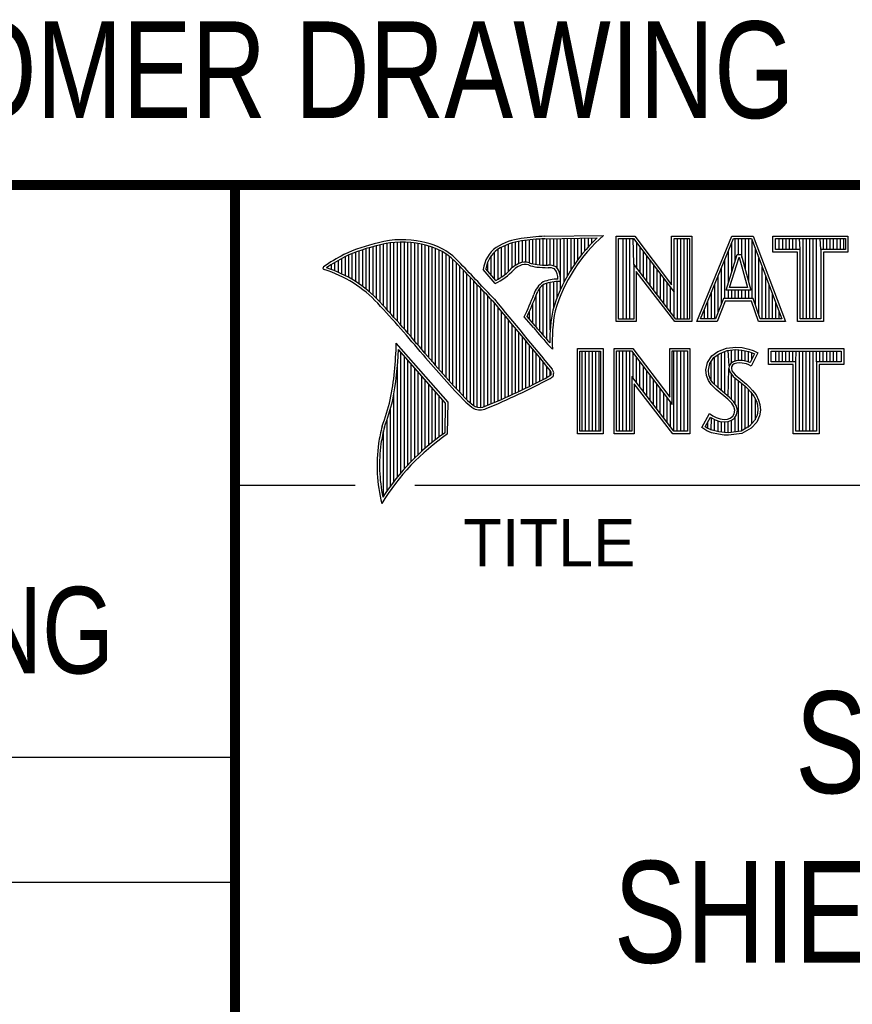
# Model space of a CAD drawing. Header units: inches. Extents: x 0 to 22, y 0 to 17.
# Tile 4 of 9: x 16 to 17.6, y 1.3 to 3.3. Entities that reach past the tile are written whole.
import ezdxf
from ezdxf.enums import TextEntityAlignment as Align

# ---------------------------------------------------------------- set-up
doc = ezdxf.new("R2010")
doc.units = ezdxf.units.IN
doc.header["$LTSCALE"] = 1.21
doc.header["$MEASUREMENT"] = 0
doc.layers.get('0').update_dxf_attribs({"linetype": 'CONTINUOUS'})
doc.styles.get("Standard").update_dxf_attribs({"font": 'txt', "width": 0.8})

msp = doc.modelspace()

# ---------------------------------------------------------------- linework, layer by layer
at = {"color": 2, "linetype": 'CONTINUOUS'}
for p, q in [((16.37365, 2.95963), (21.50365, 2.95963)), ((16.37365, 2.95963), (16.37365, 1.24963)), ((16.375, 2.96), (21.5, 2.96)), ((16.67382, 2.71458), (16.67382, 2.84486)), ((16.68064, 2.70705), (16.68064, 2.84591)), ((16.68747, 2.69946), (16.68747, 2.84668)), ((16.6943, 2.69182), (16.6943, 2.84718)), ((16.70113, 2.68412), (16.70113, 2.8474)), ((16.70795, 2.67636), (16.70795, 2.84736)), ((16.71478, 2.66854), (16.71478, 2.84704)), ((16.72161, 2.66065), (16.72161, 2.84646)), ((16.72843, 2.65271), (16.72843, 2.8456)), ((16.73526, 2.6447), (16.73526, 2.84446)), ((16.91959, 2.79661), (16.91959, 2.84588)), ((16.92642, 2.80177), (16.92642, 2.84766)), ((16.93325, 2.80531), (16.93325, 2.84897)), ((16.94007, 2.8077), (16.94007, 2.84992)), ((16.9469, 2.8082), (16.9469, 2.85089)), ((16.95373, 2.80693), (16.95373, 2.85175)), ((16.96055, 2.8048), (16.96055, 2.85249)), ((16.96738, 2.80344), (16.96738, 2.85311)), ((16.97421, 2.80275), (16.97421, 2.85361)), ((16.98104, 2.80228), (16.98104, 2.854)), ((16.9838, 2.85893), (17.09965, 2.8607)), ((16.98394, 2.85413), (17.08702, 2.85571)), ((16.98786, 2.80201), (16.98786, 2.85419)), ((16.99469, 2.80185), (16.99469, 2.8543)), ((17.00152, 2.80054), (17.00152, 2.8544)), ((17.00834, 2.79625), (17.00834, 2.8545)), ((17.01517, 2.75501), (17.01517, 2.85461)), ((17.022, 2.76913), (17.022, 2.85471)), ((17.02882, 2.78171), (17.02882, 2.85482)), ((17.03565, 2.79309), (17.03565, 2.85492)), ((17.04248, 2.80351), (17.04248, 2.85503)), ((17.04931, 2.81312), (17.04931, 2.85513)), ((17.05613, 2.82203), (17.05613, 2.85523)), ((17.06296, 2.83034), (17.06296, 2.85534)), ((17.06979, 2.83811), (17.06979, 2.85544)), ((17.07661, 2.84541), (17.07661, 2.85555)), ((17.12428, 2.85918), (17.16089, 2.85918)), ((17.12428, 2.69148), (17.12428, 2.85918)), ((17.12914, 2.85433), (17.15848, 2.85433)), ((17.12914, 2.69633), (17.12914, 2.85433)), ((17.13806, 2.69633), (17.13806, 2.85433)), ((17.14473, 2.69633), (17.14473, 2.85433)), ((17.15141, 2.69633), (17.15141, 2.85433)), ((17.15888, 2.80417), (17.15808, 2.85433)), ((17.15848, 2.85433), (17.23826, 2.74917)), ((17.16089, 2.85918), (17.23341, 2.76361)), ((17.16476, 2.79653), (17.16476, 2.84606)), ((17.23341, 2.85918), (17.27322, 2.85918)), ((17.23341, 2.76361), (17.23341, 2.85918)), ((17.23826, 2.85433), (17.26837, 2.85433)), ((17.23826, 2.74917), (17.23826, 2.85433)), ((17.24486, 2.69633), (17.24486, 2.85433)), ((17.25154, 2.69633), (17.25154, 2.85433)), ((17.25822, 2.69633), (17.25822, 2.85433)), ((17.26489, 2.69633), (17.26489, 2.85433)), ((17.26837, 2.85433), (17.26837, 2.69633)), ((17.27322, 2.85918), (17.27322, 2.69148)), ((17.2831, 2.69154), (17.35156, 2.85908)), ((17.29033, 2.6964), (17.35482, 2.85422)), ((17.35156, 2.85908), (17.39384, 2.85908)), ((17.35167, 2.78819), (17.35167, 2.84651)), ((17.35482, 2.85422), (17.39049, 2.85422)), ((17.35835, 2.80979), (17.35835, 2.85422)), ((17.36502, 2.82279), (17.36502, 2.85422)), ((17.3717, 2.817), (17.3717, 2.85422)), ((17.37837, 2.79246), (17.37837, 2.85422)), ((17.38505, 2.76791), (17.38505, 2.85422)), ((17.39049, 2.85422), (17.4504, 2.6964)), ((17.39172, 2.73641), (17.39172, 2.85097)), ((17.39384, 2.85908), (17.45744, 2.69154)), ((17.43265, 2.85908), (17.58018, 2.85908)), ((17.43265, 2.82782), (17.43265, 2.85908)), ((17.43751, 2.85422), (17.57532, 2.85422)), ((17.43751, 2.83268), (17.43751, 2.85422)), ((17.44513, 2.83268), (17.44513, 2.85422)), ((17.4518, 2.83268), (17.4518, 2.85422)), ((17.45848, 2.83268), (17.45848, 2.85422)), ((17.46515, 2.83268), (17.46515, 2.85422)), ((17.47183, 2.83268), (17.47183, 2.85422)), ((17.4785, 2.83268), (17.4785, 2.85422)), ((17.48589, 2.83268), (17.48518, 2.85422)), ((17.49186, 2.6964), (17.49186, 2.85422)), ((17.49853, 2.6964), (17.49853, 2.85422)), ((17.50521, 2.6964), (17.50521, 2.85422)), ((17.51188, 2.6964), (17.51188, 2.85422)), ((17.51856, 2.6964), (17.51856, 2.85422)), ((17.52694, 2.83268), (17.52523, 2.85422)), ((17.53191, 2.83268), (17.53191, 2.85422)), ((17.53858, 2.83268), (17.53858, 2.85422)), ((17.54526, 2.83268), (17.54526, 2.85422)), ((17.55193, 2.83268), (17.55193, 2.85422)), ((17.55861, 2.83268), (17.55861, 2.85422)), ((17.56529, 2.83268), (17.56529, 2.85422)), ((17.57196, 2.83268), (17.57196, 2.85422)), ((17.57532, 2.85422), (17.57532, 2.83268)), ((17.58018, 2.85908), (17.58018, 2.82782)), ((16.61237, 2.76959), (16.61237, 2.82762)), ((16.6192, 2.76502), (16.6192, 2.83013)), ((16.62603, 2.76012), (16.62603, 2.83248)), ((16.63285, 2.75486), (16.63285, 2.83466)), ((16.63968, 2.7492), (16.63968, 2.83669)), ((16.64651, 2.74312), (16.64651, 2.83856)), ((16.65334, 2.73656), (16.65334, 2.84027)), ((16.66016, 2.72947), (16.66016, 2.84191)), ((16.66699, 2.72205), (16.66699, 2.84353)), ((16.74209, 2.63663), (16.74209, 2.84307)), ((16.74891, 2.62851), (16.74891, 2.84174)), ((16.75574, 2.62044), (16.75574, 2.84)), ((16.76257, 2.61246), (16.76257, 2.83783)), ((16.7694, 2.60458), (16.7694, 2.8352)), ((16.77622, 2.59679), (16.77622, 2.83208)), ((16.78305, 2.58909), (16.78305, 2.82844)), ((16.88546, 2.77493), (16.88546, 2.82815)), ((16.89228, 2.77469), (16.89228, 2.83347)), ((16.89911, 2.77882), (16.89911, 2.83747)), ((16.90594, 2.78373), (16.90594, 2.84083)), ((16.91276, 2.78958), (16.91276, 2.84362)), ((17.17144, 2.78786), (17.17144, 2.83726)), ((17.17811, 2.77918), (17.17811, 2.82846)), ((17.345, 2.76659), (17.345, 2.83018)), ((17.3984, 2.72322), (17.3984, 2.83338)), ((17.48104, 2.82782), (17.43265, 2.82782)), ((17.48589, 2.83268), (17.43751, 2.83268)), ((17.48104, 2.69154), (17.48104, 2.82782)), ((17.48589, 2.6964), (17.48589, 2.83268)), ((17.57532, 2.83268), (17.52694, 2.83268)), ((17.52694, 2.83268), (17.52694, 2.6964)), ((17.58018, 2.82782), (17.5318, 2.82782)), ((17.5318, 2.82782), (17.5318, 2.69154)), ((16.57141, 2.79091), (16.57141, 2.80753)), ((16.57824, 2.78801), (16.57824, 2.81157)), ((16.58506, 2.78486), (16.58506, 2.81543)), ((16.59189, 2.78146), (16.59189, 2.81904)), ((16.59872, 2.77779), (16.59872, 2.82208)), ((16.60555, 2.77383), (16.60555, 2.82494)), ((16.78988, 2.58147), (16.78988, 2.82421)), ((16.7967, 2.57395), (16.7967, 2.81931)), ((16.80353, 2.5665), (16.80353, 2.81364)), ((16.81036, 2.55914), (16.81036, 2.80704)), ((16.8718, 2.79097), (16.8718, 2.80851)), ((16.87863, 2.78295), (16.87863, 2.82057)), ((17.18479, 2.7705), (17.18479, 2.81966)), ((17.19146, 2.76182), (17.19146, 2.81086)), ((17.33832, 2.73641), (17.33832, 2.81384)), ((17.34088, 2.75326), (17.36237, 2.82279)), ((17.34746, 2.75812), (17.36595, 2.81794)), ((17.36237, 2.82279), (17.37012, 2.82279)), ((17.36595, 2.81794), (17.36641, 2.81794)), ((17.36641, 2.81794), (17.38268, 2.75812)), ((17.37012, 2.82279), (17.38903, 2.75327)), ((17.40508, 2.70339), (17.40508, 2.8158)), ((16.55776, 2.79602), (16.55776, 2.79887)), ((16.56458, 2.79358), (16.56458, 2.8033)), ((16.81719, 2.55186), (16.81719, 2.79956)), ((16.82401, 2.54466), (16.82401, 2.79242)), ((16.8864, 2.76641), (16.86317, 2.79371)), ((16.88769, 2.77231), (16.86819, 2.79522)), ((17.24184, 2.69633), (17.15888, 2.80417)), ((17.15888, 2.80417), (17.15888, 2.69633)), ((17.23945, 2.69148), (17.16374, 2.7899)), ((17.16374, 2.7899), (17.16374, 2.69148)), ((17.19814, 2.75315), (17.19814, 2.80206)), ((17.20481, 2.74447), (17.20481, 2.79326)), ((17.33165, 2.72667), (17.33165, 2.79751)), ((17.41175, 2.6964), (17.41175, 2.79822)), ((16.83084, 2.53754), (16.83084, 2.78527)), ((16.83767, 2.53136), (16.83767, 2.77811)), ((16.84449, 2.52623), (16.84449, 2.77093)), ((16.99469, 2.67478), (16.99469, 2.76832)), ((17.00152, 2.7195), (17.00152, 2.76941)), ((17.00834, 2.73882), (17.00834, 2.76984)), ((17.21149, 2.73579), (17.21149, 2.78447)), ((17.21816, 2.72711), (17.21816, 2.77567)), ((17.32497, 2.71007), (17.32497, 2.78117)), ((17.41843, 2.6964), (17.41843, 2.78063)), ((16.85132, 2.52296), (16.85132, 2.76374)), ((16.85815, 2.52238), (16.85815, 2.75653)), ((16.86498, 2.52408), (16.86498, 2.74932)), ((16.97421, 2.672), (16.97421, 2.75684)), ((16.98104, 2.66405), (16.98104, 2.76341)), ((16.98786, 2.65632), (16.98786, 2.76654)), ((17.22484, 2.71844), (17.22484, 2.76687)), ((17.23151, 2.70976), (17.23151, 2.75807)), ((17.23819, 2.70108), (17.23826, 2.74917)), ((17.31162, 2.6964), (17.31162, 2.7485)), ((17.31829, 2.6964), (17.31829, 2.76484)), ((17.38903, 2.75327), (17.34088, 2.75326)), ((17.345, 2.73641), (17.345, 2.75326)), ((17.38268, 2.75812), (17.34746, 2.75812)), ((17.35167, 2.73641), (17.35167, 2.75326)), ((17.35835, 2.73641), (17.35835, 2.75327)), ((17.36502, 2.73641), (17.36502, 2.75327)), ((17.3717, 2.73641), (17.3717, 2.75327)), ((17.37837, 2.73641), (17.37837, 2.75327)), ((17.38505, 2.73641), (17.38505, 2.75327)), ((17.4251, 2.6964), (17.4251, 2.76305)), ((16.8718, 2.527), (16.8718, 2.74208)), ((16.87863, 2.52981), (16.87863, 2.73484)), ((16.96738, 2.6802), (16.96738, 2.74443)), ((17.30494, 2.6964), (17.30494, 2.73217)), ((17.33556, 2.73641), (17.31947, 2.6964)), ((17.33884, 2.73156), (17.32275, 2.69154)), ((17.39396, 2.73641), (17.33556, 2.73641)), ((17.39047, 2.73156), (17.33884, 2.73156)), ((17.40394, 2.69154), (17.39047, 2.73156)), ((17.40743, 2.6964), (17.39396, 2.73641)), ((17.43178, 2.6964), (17.43178, 2.74547)), ((16.88546, 2.53267), (16.88546, 2.72699)), ((16.89228, 2.53558), (16.89228, 2.71871)), ((16.89911, 2.53854), (16.89911, 2.71044)), ((16.95373, 2.69602), (16.95373, 2.71092)), ((16.96055, 2.68819), (16.96055, 2.72661)), ((17.29827, 2.6964), (17.29827, 2.71583)), ((17.43845, 2.6964), (17.43845, 2.72788)), ((17.44513, 2.6964), (17.44513, 2.7103)), ((16.90594, 2.54154), (16.90594, 2.70217)), ((16.91276, 2.54459), (16.91276, 2.6939)), ((16.96158, 2.67971), (16.94344, 2.7005)), ((16.96525, 2.68281), (16.94916, 2.70125)), ((17.16374, 2.69148), (17.12428, 2.69148)), ((17.15888, 2.69633), (17.12914, 2.69633)), ((17.27322, 2.69148), (17.23945, 2.69148)), ((17.26837, 2.69633), (17.24184, 2.69633)), ((17.32275, 2.69154), (17.2831, 2.69154)), ((17.31947, 2.6964), (17.29033, 2.6964)), ((17.45744, 2.69154), (17.40394, 2.69154)), ((17.4504, 2.6964), (17.40743, 2.6964)), ((17.5318, 2.69154), (17.48104, 2.69154)), ((17.52694, 2.6964), (17.48589, 2.6964)), ((16.91959, 2.54769), (16.91959, 2.68563)), ((16.92642, 2.55084), (16.92642, 2.67737)), ((16.93325, 2.55403), (16.93325, 2.6691)), ((16.94007, 2.55728), (16.94007, 2.66084)), ((16.9469, 2.56058), (16.9469, 2.65257)), ((16.79388, 2.53297), (16.69189, 2.64886)), ((16.78904, 2.53119), (16.69637, 2.6365)), ((16.95373, 2.56392), (16.95373, 2.64431)), ((16.96055, 2.56732), (16.96055, 2.63605)), ((16.99903, 2.637), (16.99463, 2.64182)), ((17.04824, 2.63829), (17.09875, 2.63829)), ((17.04824, 2.47075), (17.04824, 2.63829)), ((17.05309, 2.63343), (17.0939, 2.63343)), ((17.05309, 2.47561), (17.05309, 2.63343)), ((17.05768, 2.47561), (17.05768, 2.63343)), ((17.06435, 2.47561), (17.06435, 2.63343)), ((17.07103, 2.47561), (17.07103, 2.63343)), ((17.0777, 2.47561), (17.0777, 2.63343)), ((17.08438, 2.47561), (17.08438, 2.63343)), ((17.09105, 2.47561), (17.09105, 2.63343)), ((17.0939, 2.63343), (17.0939, 2.47561)), ((17.09875, 2.63829), (17.09875, 2.47075)), ((17.12047, 2.63846), (17.15709, 2.63846)), ((17.12047, 2.47075), (17.12047, 2.63846)), ((17.12533, 2.6336), (17.15468, 2.6336)), ((17.12533, 2.47561), (17.12533, 2.6336)), ((17.13111, 2.47561), (17.13111, 2.6336)), ((17.13778, 2.47561), (17.13778, 2.6336)), ((17.14446, 2.47561), (17.14446, 2.6336)), ((17.15113, 2.47561), (17.15113, 2.6336)), ((17.15468, 2.6336), (17.23446, 2.52845)), ((17.15709, 2.63846), (17.2296, 2.54288)), ((17.2296, 2.63846), (17.26941, 2.63846)), ((17.2296, 2.54288), (17.2296, 2.63846)), ((17.23446, 2.6336), (17.26456, 2.6336)), ((17.23446, 2.52845), (17.23446, 2.6336)), ((17.23791, 2.47561), (17.23791, 2.6336)), ((17.24459, 2.47561), (17.24459, 2.6336)), ((17.25126, 2.47561), (17.25126, 2.6336)), ((17.25794, 2.47561), (17.25794, 2.6336)), ((17.26456, 2.6336), (17.26456, 2.47561)), ((17.26941, 2.63846), (17.26941, 2.47075)), ((17.31268, 2.62377), (17.32449, 2.63241)), ((17.32449, 2.63241), (17.3412, 2.63903)), ((17.32685, 2.62813), (17.34238, 2.63428)), ((17.33804, 2.54992), (17.33804, 2.63256)), ((17.3412, 2.63903), (17.35963, 2.64105)), ((17.34238, 2.63428), (17.35973, 2.63618)), ((17.34656, 2.6041), (17.34472, 2.63453)), ((17.35139, 2.61025), (17.35139, 2.63526)), ((17.35807, 2.61347), (17.35807, 2.63599)), ((17.35963, 2.64105), (17.37202, 2.64018)), ((17.35973, 2.63618), (17.37134, 2.63536)), ((17.36475, 2.61463), (17.36475, 2.63583)), ((17.37134, 2.63536), (17.38426, 2.63262)), ((17.37142, 2.61456), (17.37142, 2.63535)), ((17.37202, 2.64018), (17.38556, 2.6373)), ((17.3781, 2.6134), (17.3781, 2.63393)), ((17.38426, 2.63262), (17.39209, 2.62992)), ((17.38477, 2.61174), (17.38477, 2.63244)), ((17.38556, 2.6373), (17.39392, 2.63443)), ((17.39392, 2.63443), (17.40313, 2.63011)), ((17.42418, 2.63829), (17.57171, 2.63829)), ((17.42418, 2.60704), (17.42418, 2.63829)), ((17.42904, 2.63343), (17.56685, 2.63343)), ((17.42904, 2.61189), (17.42904, 2.63343)), ((17.43817, 2.61189), (17.43817, 2.63343)), ((17.44485, 2.61189), (17.44485, 2.63343)), ((17.45153, 2.61189), (17.45153, 2.63343)), ((17.4582, 2.61189), (17.4582, 2.63343)), ((17.46488, 2.61189), (17.46488, 2.63343)), ((17.47155, 2.61189), (17.47155, 2.63343)), ((17.47742, 2.61189), (17.47823, 2.63343)), ((17.4849, 2.47561), (17.4849, 2.63343)), ((17.49158, 2.47561), (17.49158, 2.63343)), ((17.49825, 2.47561), (17.49825, 2.63343)), ((17.50493, 2.47561), (17.50493, 2.63343)), ((17.5116, 2.47561), (17.5116, 2.63343)), ((17.51847, 2.61189), (17.51828, 2.63343)), ((17.52496, 2.61189), (17.52496, 2.63343)), ((17.53163, 2.61189), (17.53163, 2.63343)), ((17.5383, 2.61189), (17.5383, 2.63343)), ((17.54498, 2.61189), (17.54498, 2.63343)), ((17.55166, 2.61189), (17.55166, 2.63343)), ((17.55833, 2.61189), (17.55833, 2.63343)), ((17.56685, 2.63343), (17.56685, 2.61189)), ((17.57171, 2.63829), (17.57171, 2.60704)), ((16.70113, 2.3939), (16.70113, 2.6311)), ((16.70795, 2.40176), (16.70795, 2.62334)), ((16.71478, 2.40927), (16.71478, 2.61558)), ((16.96738, 2.57077), (16.96738, 2.62779)), ((16.97421, 2.57427), (16.97421, 2.61953)), ((17.15781, 2.5799), (17.15781, 2.62948)), ((17.16448, 2.57122), (17.16448, 2.62068)), ((17.30375, 2.61053), (17.31268, 2.62377)), ((17.30832, 2.60862), (17.31623, 2.62035)), ((17.31134, 2.5744), (17.31134, 2.61311)), ((17.31623, 2.62035), (17.32685, 2.62813)), ((17.31802, 2.56771), (17.31802, 2.62166)), ((17.32469, 2.56104), (17.32469, 2.62654)), ((17.33137, 2.55551), (17.33137, 2.62991)), ((17.35429, 2.61235), (17.3497, 2.60902)), ((17.3604, 2.61415), (17.35429, 2.61235)), ((17.36641, 2.61482), (17.3604, 2.61415)), ((17.37263, 2.61449), (17.36641, 2.61482)), ((17.38187, 2.61264), (17.37263, 2.61449)), ((17.38732, 2.61094), (17.38187, 2.61264)), ((17.39656, 2.62782), (17.38793, 2.61056)), ((17.40313, 2.63011), (17.38988, 2.60362)), ((17.39145, 2.61759), (17.39145, 2.63014)), ((17.39209, 2.62992), (17.39656, 2.62782)), ((16.6943, 2.38568), (16.6943, 2.60301)), ((16.72161, 2.41646), (16.72161, 2.60783)), ((16.72843, 2.42334), (16.72843, 2.60007)), ((16.98104, 2.57783), (16.98104, 2.61128)), ((16.98786, 2.58143), (16.98786, 2.60302)), ((16.99469, 2.58534), (16.99469, 2.59477)), ((17.17116, 2.56254), (17.17116, 2.61188)), ((17.17783, 2.55386), (17.17783, 2.60308)), ((17.18451, 2.54519), (17.18451, 2.59428)), ((17.30087, 2.59613), (17.30375, 2.61053)), ((17.30202, 2.58519), (17.30087, 2.59613)), ((17.30577, 2.5959), (17.30832, 2.60862)), ((17.30678, 2.58633), (17.30577, 2.5959)), ((17.34472, 2.54433), (17.34608, 2.59929)), ((17.34656, 2.6041), (17.34608, 2.59929)), ((17.34608, 2.59929), (17.34765, 2.59223)), ((17.3497, 2.60902), (17.34656, 2.6041)), ((17.35128, 2.60246), (17.35099, 2.59958)), ((17.35099, 2.59958), (17.35214, 2.5944)), ((17.3533, 2.60563), (17.35128, 2.60246)), ((17.35214, 2.5944), (17.35819, 2.58691)), ((17.35647, 2.60793), (17.3533, 2.60563)), ((17.36136, 2.60937), (17.35647, 2.60793)), ((17.36655, 2.60995), (17.36136, 2.60937)), ((17.37202, 2.60966), (17.36655, 2.60995)), ((17.38066, 2.60793), (17.37202, 2.60966)), ((17.38527, 2.60649), (17.38066, 2.60793)), ((17.38988, 2.60362), (17.38527, 2.60649)), ((17.38793, 2.61056), (17.38732, 2.61094)), ((17.47256, 2.60704), (17.42418, 2.60704)), ((17.47742, 2.61189), (17.42904, 2.61189)), ((17.47256, 2.47075), (17.47256, 2.60704)), ((17.47742, 2.47561), (17.47742, 2.61189)), ((17.56685, 2.61189), (17.51847, 2.61189)), ((17.51847, 2.61189), (17.51847, 2.47561)), ((17.57171, 2.60704), (17.52332, 2.60704)), ((17.52332, 2.60704), (17.52332, 2.47075)), ((16.73526, 2.42994), (16.73526, 2.59231)), ((16.74209, 2.43628), (16.74209, 2.58455)), ((16.74891, 2.44237), (16.74891, 2.57679)), ((17.23803, 2.47561), (17.15508, 2.58345)), ((17.15508, 2.58345), (17.15508, 2.47561)), ((17.19118, 2.53651), (17.19118, 2.58548)), ((17.19786, 2.52783), (17.19786, 2.57669)), ((17.30576, 2.5754), (17.30202, 2.58519)), ((17.31095, 2.56791), (17.30576, 2.5754)), ((17.31009, 2.57768), (17.30678, 2.58633)), ((17.31469, 2.57103), (17.31009, 2.57768)), ((17.34765, 2.59223), (17.35472, 2.58349)), ((17.35139, 2.53809), (17.35139, 2.5876)), ((17.35472, 2.58349), (17.3771, 2.56489)), ((17.35807, 2.52981), (17.35807, 2.5807)), ((17.35819, 2.58691), (17.38037, 2.56849)), ((17.36475, 2.47546), (17.36475, 2.57516)), ((16.75574, 2.44822), (16.75574, 2.56903)), ((16.76257, 2.45384), (16.76257, 2.56128)), ((17.23565, 2.47075), (17.15993, 2.56917)), ((17.15993, 2.56917), (17.15993, 2.47075)), ((17.20454, 2.51915), (17.20454, 2.56789)), ((17.21121, 2.51048), (17.21121, 2.55909)), ((17.31527, 2.56359), (17.31095, 2.56791)), ((17.32431, 2.56142), (17.31469, 2.57103)), ((17.32103, 2.55783), (17.31527, 2.56359)), ((17.34408, 2.53854), (17.32103, 2.55783)), ((17.34736, 2.54212), (17.32431, 2.56142)), ((17.37142, 2.47634), (17.37142, 2.56961)), ((17.3771, 2.56489), (17.38295, 2.55904)), ((17.3781, 2.48076), (17.3781, 2.5639)), ((17.38037, 2.56849), (17.38642, 2.56244)), ((17.38295, 2.55904), (17.38879, 2.55293)), ((17.38477, 2.4834), (17.38477, 2.55714)), ((17.38642, 2.56244), (17.39248, 2.5561)), ((17.39248, 2.5561), (17.39939, 2.54718)), ((16.68747, 2.37704), (16.68747, 2.55017)), ((16.7694, 2.45924), (16.7694, 2.55352)), ((16.77622, 2.46444), (16.77622, 2.54576)), ((16.78305, 2.46945), (16.78305, 2.538)), ((17.21789, 2.5018), (17.21789, 2.55029)), ((17.22456, 2.49312), (17.22456, 2.54149)), ((17.35157, 2.53105), (17.34408, 2.53854)), ((17.35539, 2.53409), (17.34736, 2.54212)), ((17.38879, 2.55293), (17.39526, 2.54458)), ((17.39145, 2.49078), (17.39145, 2.5495)), ((17.39526, 2.54458), (17.40005, 2.53499)), ((17.39812, 2.49815), (17.39812, 2.53886)), ((17.39939, 2.54718), (17.40457, 2.53681)), ((17.40005, 2.53499), (17.40237, 2.52754)), ((17.40457, 2.53681), (17.40717, 2.52846)), ((16.68064, 2.36795), (16.68064, 2.52004)), ((16.78796, 2.47293), (16.78904, 2.53119)), ((16.79272, 2.47039), (16.79388, 2.53297)), ((17.23124, 2.48445), (17.23124, 2.53269)), ((17.35589, 2.52414), (17.35157, 2.53105)), ((17.36038, 2.52612), (17.35539, 2.53409)), ((17.35791, 2.51694), (17.35589, 2.52414)), ((17.35647, 2.50975), (17.35791, 2.51694)), ((17.36289, 2.51713), (17.36038, 2.52612)), ((17.36105, 2.50792), (17.36289, 2.51713)), ((17.40315, 2.51743), (17.40161, 2.50767)), ((17.40237, 2.52754), (17.40315, 2.51743)), ((17.40803, 2.51723), (17.4063, 2.50629)), ((17.40717, 2.52846), (17.40803, 2.51723)), ((16.67382, 2.35837), (16.67382, 2.49824)), ((17.29309, 2.48296), (17.30807, 2.51061)), ((17.29947, 2.48455), (17.3097, 2.50342)), ((17.30807, 2.51061), (17.3144, 2.506)), ((17.3097, 2.50342), (17.31188, 2.50184)), ((17.31134, 2.47795), (17.31188, 2.50184)), ((17.31188, 2.50184), (17.31886, 2.49835)), ((17.3144, 2.506), (17.32074, 2.50283)), ((17.31802, 2.47653), (17.31802, 2.49864)), ((17.31886, 2.49835), (17.32802, 2.49519)), ((17.32074, 2.50283), (17.3291, 2.49995)), ((17.32469, 2.47502), (17.32469, 2.49634)), ((17.3291, 2.49995), (17.33659, 2.49909)), ((17.33659, 2.49909), (17.3435, 2.49967)), ((17.3435, 2.49967), (17.34869, 2.50168)), ((17.3446, 2.49489), (17.351, 2.49737)), ((17.34869, 2.50168), (17.35358, 2.50514)), ((17.351, 2.49737), (17.35718, 2.50173)), ((17.35139, 2.4737), (17.35139, 2.49753)), ((17.35358, 2.50514), (17.35647, 2.50975)), ((17.35718, 2.50173), (17.36105, 2.50792)), ((17.35807, 2.47458), (17.35807, 2.50236)), ((17.3967, 2.49658), (17.38681, 2.48566)), ((17.40161, 2.50767), (17.3967, 2.49658)), ((17.4063, 2.50629), (17.40083, 2.49391)), ((16.66699, 2.34825), (16.66699, 2.47703)), ((17.30259, 2.47663), (17.29309, 2.48296)), ((17.30488, 2.48094), (17.29947, 2.48455)), ((17.30467, 2.48103), (17.30467, 2.49414)), ((17.31324, 2.47755), (17.30488, 2.48094)), ((17.32622, 2.47479), (17.31324, 2.47755)), ((17.32802, 2.49519), (17.33651, 2.49421)), ((17.33137, 2.47401), (17.33137, 2.49481)), ((17.33651, 2.49421), (17.3446, 2.49489)), ((17.33804, 2.47301), (17.33804, 2.49404)), ((17.34472, 2.47282), (17.34472, 2.4949)), ((17.38681, 2.48566), (17.36988, 2.47614)), ((17.38988, 2.48181), (17.37144, 2.47145)), ((17.40083, 2.49391), (17.38988, 2.48181)), ((17.09875, 2.47075), (17.04824, 2.47075)), ((17.0939, 2.47561), (17.05309, 2.47561)), ((17.15993, 2.47075), (17.12047, 2.47075)), ((17.15508, 2.47561), (17.12533, 2.47561)), ((17.26941, 2.47075), (17.23565, 2.47075)), ((17.26456, 2.47561), (17.23803, 2.47561)), ((17.31181, 2.47289), (17.30259, 2.47663)), ((17.32535, 2.47001), (17.31181, 2.47289)), ((17.33688, 2.46828), (17.32535, 2.47001)), ((17.33732, 2.47312), (17.32622, 2.47479)), ((17.34523, 2.46799), (17.33688, 2.46828)), ((17.34499, 2.47286), (17.33732, 2.47312)), ((17.36988, 2.47614), (17.34499, 2.47286)), ((17.37144, 2.47145), (17.34523, 2.46799)), ((17.52332, 2.47075), (17.47256, 2.47075)), ((17.51847, 2.47561), (17.47742, 2.47561)), ((16.375, 2.37), (16.61093, 2.37)), ((16.7288, 2.37), (21.5, 2.37)), ((13.61, 1.835), (16.375, 1.835)), ((16.375, 1.58875), (13.61, 1.58875))]:
    msp.add_line(p, q, dxfattribs=at)
at = {"color": 7, "linetype": 'CONTINUOUS', "const_width": 0.02}
for points in [[(13.6, 2.95953), (21.5, 2.96)], [(16.375, 2.96), (16.375, 0.5)]]:
    msp.add_lwpolyline(points, dxfattribs=at)
at = {"color": 2, "linetype": 'CONTINUOUS'}
for centre, radius, start, end in [((16.73153, 2.51445), 0.33987, 102.61615, 114.85137), ((16.70344, 2.67474), 0.17748, 77.28194, 105.0682), ((16.70343, 2.67474), 0.17268, 77.23142, 105.10033), ((16.72217, 2.72263), 0.12687, 40.23334, 80.77347), ((16.9502, 2.74228), 0.11284, 96.30093, 123.16852), ((16.9502, 2.74227), 0.10804, 96.24427, 123.12587), ((17.00052, 2.45112), 0.40816, 92.34749, 98.83668), ((17.00052, 2.45111), 0.40337, 92.3569, 98.8525), ((17.30796, 2.62207), 0.32156, 133.40137, 163.45712), ((17.30796, 2.62207), 0.31676, 131.1193, 163.41325), ((16.73154, 2.51444), 0.33509, 102.59893, 114.82958), ((16.72217, 2.72263), 0.12207, 40.16534, 80.84292), ((16.923, 2.78747), 0.06015, 125.03196, 174.04656), ((16.923, 2.78747), 0.05535, 125.11417, 171.95723), ((16.77589, 2.46981), 0.3996, 117.9347, 124.56908), ((16.77589, 2.46983), 0.39478, 117.95405, 124.03743), ((16.94546, 2.78133), 0.02691, 72.61275, 117.38533), ((16.97701, 2.86972), 0.06697, 249.4455, 263.13731), ((16.55071, 2.79632), 0.00298, 121.3543, 265.80479), ((16.47725, 2.56006), 0.24452, 43.16725, 72.57085), ((16.47725, 2.56006), 0.24932, 43.16639, 71.84967), ((9.19938, -4.49378), 10.54627, 43.246103, 43.767036), ((9.19895, -4.49439), 10.5518, 43.246075, 43.767007), ((16.84287, 2.8642), 0.10704, 293.99276, 318.44393), ((16.84287, 2.8642), 0.10224, 295.99656, 318.59157), ((16.95168, 2.76124), 0.04776, 112.91959, 132.26993), ((16.95168, 2.76124), 0.04295, 112.66619, 131.93211), ((16.94546, 2.78133), 0.02211, 72.93811, 117.86351), ((16.97702, 2.86972), 0.07177, 249.55152, 263.16363), ((16.99444, 3.05012), 0.253, 264.11072, 269.10062), ((16.99444, 3.0501), 0.24818, 264.11887, 269.068), ((16.99174, 2.7681), 0.03388, 64.46854, 92.25367), ((16.99174, 2.7681), 0.02908, 66.32311, 92.50531), ((16.98251, 2.7769), 0.02748, 355.29871, 40.4494), ((16.98251, 2.7769), 0.03228, 347.11782, 42.40372), ((17.0047, 2.73198), 0.04414, 122.69481, 163.49961), ((17.00943, 2.69796), 0.0767, 89.6565, 111.87378), ((17.00943, 2.69796), 0.07189, 86.37695, 111.50539), ((17.0047, 2.73198), 0.03934, 123.3496, 163.71647), ((14.66391, 0.88521), 2.71778, 39.9159, 42.7668), ((117.20505, 85.49756), 130.05763, 219.5222193, 219.6005999), ((117.12924, 85.43409), 129.95396, 219.521832, 219.6004418), ((16.5488, 2.89635), 0.44056, 333.60634, 339.84087), ((16.54878, 2.89634), 0.44538, 334.022, 339.86353), ((14.66446, 0.88576), 2.7122, 39.91433, 42.76545), ((17.32482, 2.65185), 0.33093, 169.2392, 180.37629), ((17.32482, 2.65184), 0.32612, 169.28069, 182.60754), ((17.5234, 3.13644), 0.72405, 219.10872, 223.08854), ((17.52339, 3.13644), 0.71924, 219.10321, 222.59317), ((16.04611, 2.6599), 0.64587, 349.08515, 359.02043), ((16.04611, 2.65989), 0.65068, 349.07577, 357.94004), ((18.13423, 3.79374), 1.81501, 220.04343, 224.01272), ((18.13429, 3.79373), 1.81025, 220.04197, 224.00691), ((16.9709, 2.5786), 0.02878, 26.36973, 33.90004), ((16.97089, 2.5786), 0.03359, 24.68659, 34.32424), ((16.39165, 3.7016), 1.26896, 291.98708, 298.2491), ((16.39167, 3.70158), 1.27373, 291.99841, 298.25035), ((16.97996, 2.60573), 0.02516, 299.25015, 311.26139), ((16.97995, 2.60573), 0.02996, 299.18467, 314.81976), ((16.96874, 2.5899), 0.02798, 353.67969, 3.04303), ((16.96874, 2.5899), 0.03278, 350.4758, 4.77589), ((16.26318, 2.63877), 0.42922, 339.07124, 346.36688), ((16.26319, 2.63878), 0.43401, 339.10846, 346.38097), ((16.90789, 2.61763), 0.11123, 227.16269, 236.79165), ((16.90789, 2.61762), 0.11603, 227.09109, 236.91908), ((16.85649, 2.54366), 0.02615, 242.84836, 298.05105), ((16.85649, 2.54366), 0.02134, 243.49134, 298.70095), ((17.06576, 2.38482), 0.4141, 165.93593, 170.68576), ((17.06576, 2.38483), 0.40929, 165.97607, 170.67619), ((17.05078, 2.0969), 0.45397, 124.64276, 148.55634), ((17.05078, 2.0969), 0.45878, 124.9509, 147.09803), ((16.9723, 2.40955), 0.318, 172.35618, 193.79584), ((16.9723, 2.40954), 0.31319, 172.36876, 191.68656)]:
    msp.add_arc(centre, radius, start, end, dxfattribs=at)

# ---------------------------------------------------------------- texts
at = {"color": 7, "linetype": 'CONTINUOUS', "width": 0.8}
for s, height, p in [('CUSTOMER DRAWING', 0.19, (16.3742, 3.09114)), ('DO NOT SCALE DRAWING', 0.17, (14.99533, 1.99984))]:
    msp.add_text(s, height=height, dxfattribs=at).set_placement(p, align=Align.CENTER)
at = {"color": 2, "linetype": 'CONTINUOUS'}
msp.add_text('TITLE', height=0.093, dxfattribs=at).set_placement((16.82353, 2.21002))
at = {"color": 7, "linetype": 'CONTINUOUS', "insert": (18.93865, 1.96463), "char_height": 0.2, "width": 4.48, "attachment_point": 2}
msp.add_mtext('SCB-100 NOISE REJECTING,\\PSHIELDED I/O CONNECTOR BLOCK', dxfattribs=at)

doc.saveas('drawing.dxf')
